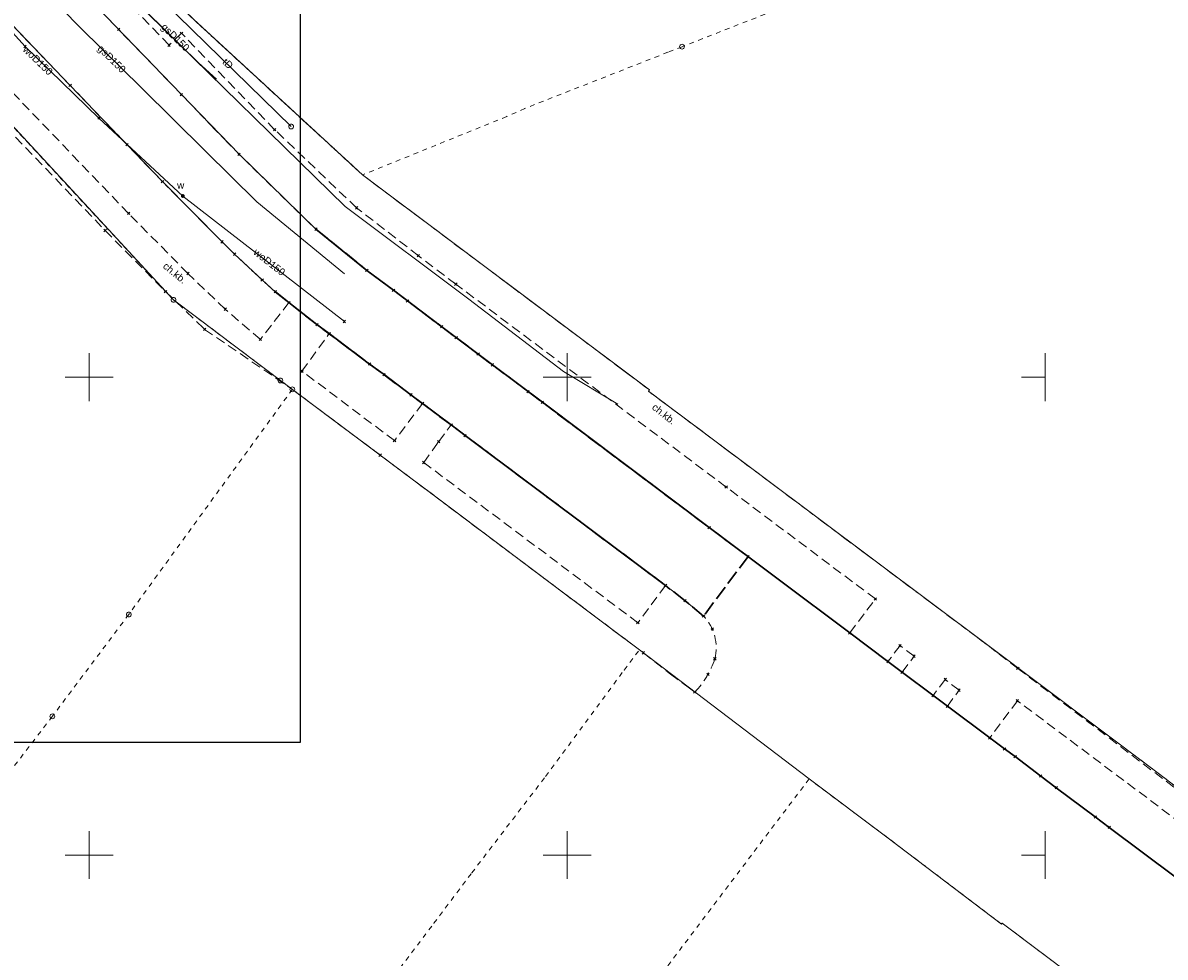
# Model space of a CAD drawing. Extents: x 6472695 to 6473494, y 5822279 to 5823456.
# Tile 40 of 49: x 6473093 to 6473213, y 5822539 to 5822637. Entities that reach past the tile are written whole.
import ezdxf
from ezdxf.enums import TextEntityAlignment as Align

# ---------------------------------------------------------------- set-up
doc = ezdxf.new("R2010")
doc.units = 0
for name, pattern in [('PRZER1-1', [1, 0.5, -0.5]), ('PRZER2-1', [1.5, 1, -0.5]), ('PRZER3-1', [2, 1.5, -0.5])]:
    doc.linetypes.add(name, pattern=pattern)
doc.layers.get('0').update_dxf_attribs({"color": 253, "linetype": 'CONTINUOUS'})
for name, color, linetype, lineweight in [('EGDE', 253, 'CONTINUOUS', 18), ('EGPG', 253, 'CONTINUOUS', 18), ('EGUG', 253, 'CONTINUOUS', 18), ('GSPPRB', 253, 'CONTINUOUS', 18), ('OTKC', 253, 'CONTINUOUS', 18), ('OTKC_O', 253, 'CONTINUOUS', 18), ('OTKJ', 7, 'CONTINUOUS', 30), ('OTKK', 7, 'CONTINUOUS', 30), ('Ramka sekcyjna', 253, 'CONTINUOUS', 18), ('SUGP', 253, 'CONTINUOUS', 18), ('SUGP_O', 253, 'CONTINUOUS', 18), ('SUPK', 253, 'CONTINUOUS', 18), ('SUTP', 253, 'CONTINUOUS', 18), ('SUTP_O', 253, 'CONTINUOUS', 18), ('SUWP', 253, 'CONTINUOUS', 18), ('SUWP_O', 253, 'CONTINUOUS', 18), ('SUWW', 253, 'CONTINUOUS', 18), ('SUWW_O', 253, 'CONTINUOUS', 18)]:
    doc.layers.add(name, color=color, linetype=linetype, lineweight=lineweight)
doc.styles.add('Arial', font='Arial')

# ---------------------------------------------------------------- blocks, each defined once
blk = doc.blocks.new('D_GSPPRB0')
at = {"color": 0, "lineweight": 18}
for points in [[(-0.12726, -0.12726), (0.12726, 0.12726)], [(-0.12726, 0.12726), (0.12726, -0.12726)]]:
    blk.add_lwpolyline(points, dxfattribs=at)
blk = doc.blocks.new('D_GUPIKP1_1')
at = {"color": 0}
blk.add_lwpolyline([(0, 0.25), (0.064705, 0.241481), (0.125, 0.216506), (0.176777, 0.176777), (0.216506, 0.125), (0.241481, 0.064705), (0.25, 0), (0.241481, -0.064705), (0.216506, -0.125), (0.176777, -0.176777), (0.125, -0.216506), (0.064705, -0.241481), (0, -0.25), (-0.064705, -0.241481), (-0.125, -0.216506), (-0.176777, -0.176777), (-0.216506, -0.125), (-0.241481, -0.064705), (-0.25, 0), (-0.241481, 0.064705), (-0.216506, 0.125), (-0.176777, 0.176777), (-0.125, 0.216506), (-0.064705, 0.241481)], close=True, dxfattribs=at)
blk = doc.blocks.new('D_GUPWZA1')
blk.add_hatch(color=0).paths.add_polyline_path([(-0.2, 0), (-0.193185, -0.051764), (-0.173205, -0.1), (-0.141421, -0.141421), (-0.1, -0.173205), (-0.051764, -0.193185), (0, -0.2), (0.051764, -0.193185), (0.1, -0.173205), (0.141421, -0.141421), (0.173205, -0.1), (0.193185, -0.051764), (0.2, 0), (0.193185, 0.051764), (0.173205, 0.1), (0.141421, 0.141421), (0.1, 0.173205), (0.051764, 0.193185), (0, 0.2), (-0.051764, 0.193185), (-0.1, 0.173205), (-0.141421, 0.141421), (-0.173205, 0.1), (-0.193185, 0.051764)])
blk = doc.blocks.new('D_GEPPGD1_1')
at = {"color": 0}
blk.add_lwpolyline([(0, 0.25), (0.077254, 0.237764), (0.146946, 0.202254), (0.202254, 0.146946), (0.237764, 0.077254), (0.25, 0), (0.237764, -0.077254), (0.202254, -0.146946), (0.146946, -0.202254), (0.077254, -0.237764), (0, -0.25), (-0.077254, -0.237764), (-0.146946, -0.202254), (-0.202254, -0.146946), (-0.237764, -0.077254), (-0.25, 0), (-0.237764, 0.077254), (-0.202254, 0.146946), (-0.146946, 0.202254), (-0.077254, 0.237764)], close=True, dxfattribs=at)
blk = doc.blocks.new('D_GEPPGD1_2')
blk.add_hatch(color=0).paths.add_polyline_path([(0, -0.045), (0.013906, -0.042798), (0.02645, -0.036406), (0.036406, -0.02645), (0.042798, -0.013906), (0.045, 0), (0.042798, 0.013906), (0.036406, 0.02645), (0.02645, 0.036406), (0.013906, 0.042798), (0, 0.045), (-0.013906, 0.042798), (-0.02645, 0.036406), (-0.036406, 0.02645), (-0.042798, 0.013906), (-0.045, 0), (-0.042798, -0.013906), (-0.036406, -0.02645), (-0.02645, -0.036406), (-0.013906, -0.042798)])

msp = doc.modelspace()

# ---------------------------------------------------------------- linework, layer by layer
msp.add_lwpolyline([(6472822.06, 5822771.79), (6473122.06, 5822771.79), (6473122.06, 5822561.79), (6472822.06, 5822561.79)], close=True)
at = {"layer": 'EGDE', "linetype": 'Continuous'}
for points in [[(6473074.04, 5822673.75), (6473096.95, 5822650.93), (6473110.94, 5822637.41), (6473128.59, 5822621.16), (6473158.6, 5822598.66), (6473158.5, 5822598.53), (6473193.98, 5822571.95), (6473205.22, 5822563.51), (6473211.68, 5822558.68), (6473213.73, 5822557.1)], [(6473210.55, 5822531.53), (6473195.5, 5822542.88), (6473195.43, 5822542.79), (6473183.57, 5822551.77), (6473175.3, 5822557.97), (6473157.55, 5822571.47), (6473153.55, 5822574.48), (6473137.51, 5822586.53), (6473130.44, 5822591.84), (6473121.25, 5822598.72), (6473120, 5822599.66), (6473108.82, 5822608.08), (6473084.61, 5822634.23)]]:
    msp.add_lwpolyline(points, dxfattribs=at)
at = {"layer": 'EGUG', "linetype": 'PRZER1-1'}
for points in [[(6473221.98, 5822732.27), (6473203.54, 5822725.69), (6473198.3, 5822723.82), (6473180.74, 5822717.55), (6473161.44, 5822710.34), (6473161.29, 5822710.78), (6473127.75, 5822698.67), (6473105.26, 5822690.23), (6473091.99, 5822684.53), (6473074.63, 5822677.02), (6473074.09, 5822673.89), (6473074.04, 5822673.75), (6473096.95, 5822650.93), (6473110.94, 5822637.41), (6473128.59, 5822621.16), (6473158.6, 5822598.66), (6473158.5, 5822598.53), (6473193.98, 5822571.95), (6473205.22, 5822563.51), (6473211.68, 5822558.68), (6473213.73, 5822557.1)], [(6473084.61, 5822634.23), (6473108.82, 5822608.08), (6473120, 5822599.66), (6473121.25, 5822598.72), (6473104.14, 5822575.17), (6473096.15, 5822564.52), (6473088.77, 5822554.88)], [(6473132.52, 5822538.18), (6473136.05, 5822542.86), (6473140.02, 5822548.14), (6473147.74, 5822558.23), (6473155.96, 5822569.35), (6473157.55, 5822571.47), (6473153.55, 5822574.48), (6473137.51, 5822586.53), (6473130.44, 5822591.84), (6473121.25, 5822598.72), (6473120, 5822599.66), (6473108.82, 5822608.08), (6473084.61, 5822634.23)], [(6473210.55, 5822531.53), (6473195.5, 5822542.88), (6473195.43, 5822542.79), (6473183.57, 5822551.77), (6473175.3, 5822557.97), (6473156.4, 5822532.97)]]:
    msp.add_lwpolyline(points, dxfattribs=at)
msp.add_lwpolyline([(6473091.99, 5822684.53), (6473105.26, 5822690.23), (6473127.75, 5822698.67), (6473161.29, 5822710.78), (6473161.44, 5822710.34), (6473180.74, 5822717.55), (6473184.77, 5822706.27), (6473211.21, 5822650.82), (6473202.27, 5822650.4), (6473193.58, 5822646.68), (6473172.55, 5822638.7), (6473162.01, 5822634.57), (6473160.54, 5822633.99), (6473145.56, 5822628.11), (6473143.67, 5822627.26), (6473128.59, 5822621.16), (6473110.94, 5822637.41), (6473096.95, 5822650.93), (6473074.04, 5822673.75), (6473074.09, 5822673.89), (6473074.63, 5822677.02)], close=True, dxfattribs=at)
at = {"layer": 'OTKC', "linetype": 'PRZER2-1'}
for points in [[(6473074.04, 5822673.75), (6473096.95, 5822650.93), (6473110.94, 5822637.41), (6473128.59, 5822621.16), (6473158.6, 5822598.66), (6473158.5, 5822598.53), (6473193.98, 5822571.95), (6473197.13, 5822569.53), (6473222.06, 5822550.55)], [(6473216.61, 5822551.51), (6473197.09, 5822566.15), (6473194.19, 5822562.26), (6473189.76, 5822565.57), (6473190.99, 5822567.25), (6473189.54, 5822568.37), (6473188.27, 5822566.69), (6473185.03, 5822569.13), (6473186.28, 5822570.81), (6473184.81, 5822571.91), (6473183.55, 5822570.25), (6473179.55, 5822573.24), (6473182.23, 5822576.8), (6473166.63, 5822588.5), (6473138.35, 5822609.73), (6473134.43, 5822612.7), (6473127.97, 5822617.71), (6473119.4, 5822625.89), (6473109.66, 5822635.98), (6473108.36, 5822634.73), (6473098.07, 5822645.45)]]:
    msp.add_lwpolyline(points, dxfattribs=at)
msp.add_lwpolyline([(6473087.12, 5822630.52), (6473101.67, 5822615.34), (6473107.98, 5822608.95), (6473112.08, 5822605), (6473121.25, 5822598.72), (6473130.44, 5822591.84), (6473153.55, 5822574.48), (6473157.55, 5822571.47), (6473157.97, 5822571.16), (6473160.8, 5822568.94), (6473162.78, 5822567.46), (6473163.35, 5822567.06, 0.113463), (6473165.44, 5822570.53, 0.257469), (6473164.26, 5822575), (6473162.33, 5822576.61), (6473160.28, 5822578.2), (6473157.39, 5822574.31), (6473134.99, 5822591.07), (6473136.56, 5822593.26), (6473137.86, 5822595), (6473134.86, 5822597.25), (6473131.94, 5822593.36), (6473122.26, 5822600.62), (6473125.1, 5822604.55), (6473123.82, 5822605.5), (6473120.89, 5822607.8), (6473117.91, 5822603.95), (6473114.23, 5822607.11), (6473110.33, 5822610.84), (6473104.12, 5822617.13), (6473088.47, 5822633.44)], format="xyb", dxfattribs=at)
at = {"layer": 'OTKJ', "linetype": 'PRZER3-1'}
msp.add_lwpolyline([(6473164.26, 5822575), (6473162.33, 5822576.61), (6473160.28, 5822578.2), (6473137.86, 5822595), (6473133.65, 5822598.15), (6473123.82, 5822605.5), (6473119.47, 5822608.94), (6473118.09, 5822610.17), (6473115.21, 5822612.87), (6473113.9, 5822614.16), (6473107.67, 5822620.46), (6473103.96, 5822624.32), (6473098.01, 5822630.52), (6473091.93, 5822636.85), (6473086.7, 5822642.26), (6473083.08, 5822646.04), (6473081.79, 5822647.36), (6473075.54, 5822653.84), (6473074.19, 5822655.23), (6473065.02, 5822664.76), (6473060.75, 5822669.12, 0.078994), (6473058.88, 5822670.52, 0.179122), (6473054.48, 5822671.13)], format="xyb", dxfattribs=at)
msp.add_lwpolyline([(6473091.21, 5822648.66), (6473093.25, 5822646.57), (6473096.17, 5822643.54), (6473097.06, 5822642.63), (6473098.33, 5822641.31), (6473101.79, 5822637.72), (6473103.08, 5822636.38), (6473109.65, 5822629.56), (6473115.68, 5822623.31), (6473123.72, 5822615.48), (6473129.04, 5822611.17), (6473131.83, 5822609.09), (6473133.3, 5822607.97), (6473136.88, 5822605.27), (6473138.39, 5822604.14), (6473140.69, 5822602.41), (6473142.18, 5822601.29), (6473145.91, 5822598.49), (6473147.4, 5822597.37), (6473164.85, 5822584.26), (6473168.91, 5822581.22), (6473164.26, 5822575)], dxfattribs=at)
at = {"layer": 'OTKK', "linetype": 'Continuous'}
for points in [[(6473089.93, 5822650.01), (6473093.25, 5822646.57), (6473097.06, 5822642.63), (6473101.79, 5822637.72), (6473109.65, 5822629.56), (6473115.68, 5822623.31), (6473123.72, 5822615.48), (6473129.04, 5822611.17), (6473131.83, 5822609.09), (6473136.88, 5822605.27), (6473142.18, 5822601.29), (6473147.4, 5822597.37), (6473164.85, 5822584.26), (6473179.55, 5822573.24), (6473183.55, 5822570.25), (6473189.76, 5822565.57), (6473194.19, 5822562.26), (6473195.74, 5822561.1), (6473196.85, 5822560.3), (6473199.53, 5822558.27), (6473201.15, 5822557.05), (6473205.23, 5822553.99), (6473206.7, 5822552.9), (6473213.74, 5822547.63)], [(6473091.93, 5822636.85), (6473098.01, 5822630.52), (6473103.96, 5822624.32), (6473107.67, 5822620.46), (6473113.9, 5822614.16), (6473115.21, 5822612.87), (6473118.09, 5822610.17), (6473119.47, 5822608.94), (6473120.89, 5822607.8), (6473123.82, 5822605.5), (6473125.1, 5822604.55), (6473129.33, 5822601.37), (6473130.84, 5822600.26), (6473133.65, 5822598.15), (6473134.86, 5822597.25), (6473137.86, 5822595), (6473139.32, 5822593.88), (6473160.28, 5822578.2)]]:
    msp.add_lwpolyline(points, dxfattribs=at)
at = {"layer": 'Ramka sekcyjna', "linetype": 'Continuous', "flags": 128}
for points in [[(6473100, 5822597.5), (6473100, 5822602.5)], [(6473150, 5822597.5), (6473150, 5822602.5)], [(6473200, 5822597.5), (6473200, 5822602.5)], [(6473102.5, 5822600), (6473097.5, 5822600)], [(6473152.5, 5822600), (6473147.5, 5822600)], [(6473200, 5822600), (6473197.5, 5822600)], [(6473100, 5822547.5), (6473100, 5822552.5)], [(6473150, 5822547.5), (6473150, 5822552.5)], [(6473200, 5822547.5), (6473200, 5822552.5)], [(6473102.5, 5822550), (6473097.5, 5822550)], [(6473152.5, 5822550), (6473147.5, 5822550)], [(6473200, 5822550), (6473197.5, 5822550)]]:
    msp.add_lwpolyline(points, dxfattribs=at)
at = {"layer": 'SUGP', "linetype": 'Continuous'}
for points in [[(6473113.31, 5822631.18), (6473111.39, 5822632.9), (6473089.91, 5822653.98), (6473075.51, 5822667.83), (6473060.1, 5822682.12)], [(6473155.28, 5822597.19), (6473149.6, 5822600.59), (6473139.7, 5822608.17), (6473126.76, 5822617.84), (6473106.17, 5822638.02), (6473090.05, 5822654.03), (6473076.01, 5822667.59), (6473068.23, 5822675.56), (6473060.76, 5822682.15)], [(6473057.07, 5822679.28), (6473063.76, 5822672.69), (6473073.92, 5822662.16), (6473086.46, 5822649.39), (6473099.16, 5822636.49), (6473105.46, 5822630.27), (6473112.14, 5822623.67), (6473117.55, 5822618.33), (6473126.71, 5822610.8)]]:
    msp.add_lwpolyline(points, dxfattribs=at)
at = {"layer": 'SUTP', "linetype": 'Continuous'}
msp.add_lwpolyline([(6473121.13, 5822626.21), (6473107.77, 5822639.27), (6473099.85, 5822647.18), (6473095.86, 5822648.71), (6473092.59, 5822653.51), (6473080.25, 5822665.59), (6473075.78, 5822670), (6473070.37, 5822676.88), (6473070.06, 5822677.41)], dxfattribs=at)
at = {"layer": 'SUWP', "linetype": 'Continuous'}
msp.add_lwpolyline([(6473126.69, 5822605.82), (6473109.8, 5822618.95), (6473101.02, 5822627.11), (6473093.3, 5822634.59), (6473088.99, 5822639.34), (6473079.86, 5822648.7), (6473062.01, 5822666.95)], dxfattribs=at)

# ---------------------------------------------------------------- block references
at = {"layer": 'EGPG', "linetype": 'Continuous'}
for name, p in [('D_GEPPGD1_2', (6473160.54, 5822633.99)), ('D_GEPPGD1_1', (6473162.01, 5822634.57)), ('D_GEPPGD1_2', (6473145.56, 5822628.11)), ('D_GEPPGD1_2', (6473143.67, 5822627.26)), ('D_GEPPGD1_2', (6473128.59, 5822621.16)), ('D_GEPPGD1_1', (6473108.82, 5822608.08)), ('D_GEPPGD1_1', (6473120, 5822599.66)), ('D_GEPPGD1_1', (6473121.25, 5822598.72)), ('D_GEPPGD1_2', (6473158.5, 5822598.53)), ('D_GEPPGD1_2', (6473158.6, 5822598.66)), ('D_GEPPGD1_2', (6473130.44, 5822591.84)), ('D_GEPPGD1_2', (6473137.51, 5822586.53)), ('D_GEPPGD1_1', (6473104.14, 5822575.17)), ('D_GEPPGD1_2', (6473153.55, 5822574.48)), ('D_GEPPGD1_2', (6473193.98, 5822571.95)), ('D_GEPPGD1_2', (6473157.55, 5822571.47)), ('D_GEPPGD1_2', (6473155.96, 5822569.35)), ('D_GEPPGD1_1', (6473096.15, 5822564.52)), ('D_GEPPGD1_2', (6473205.22, 5822563.51)), ('D_GEPPGD1_2', (6473211.68, 5822558.68)), ('D_GEPPGD1_2', (6473147.74, 5822558.23)), ('D_GEPPGD1_2', (6473175.3, 5822557.97)), ('D_GEPPGD1_2', (6473183.57, 5822551.77)), ('D_GEPPGD1_2', (6473140.02, 5822548.14)), ('D_GEPPGD1_2', (6473136.05, 5822542.86)), ('D_GEPPGD1_2', (6473195.5, 5822542.88)), ('D_GEPPGD1_2', (6473195.43, 5822542.79))]:
    msp.add_blockref(name, p, dxfattribs=at)
at = {"layer": 'GSPPRB', "linetype": 'Continuous'}
for p in [(6473103.08, 5822636.38), (6473109.66, 5822635.98), (6473093.3, 5822634.59), (6473108.36, 5822634.73), (6473098.01, 5822630.52), (6473109.65, 5822629.56), (6473101.02, 5822627.11), (6473119.4, 5822625.89), (6473103.96, 5822624.32), (6473115.68, 5822623.31), (6473107.67, 5822620.46), (6473104.12, 5822617.13), (6473127.97, 5822617.71), (6473101.67, 5822615.34), (6473123.72, 5822615.48), (6473113.9, 5822614.16), (6473115.21, 5822612.87), (6473134.43, 5822612.7), (6473129.04, 5822611.17), (6473110.33, 5822610.84), (6473118.09, 5822610.17), (6473138.35, 5822609.73), (6473107.98, 5822608.95), (6473119.47, 5822608.94), (6473131.83, 5822609.09), (6473120.89, 5822607.8), (6473133.3, 5822607.97), (6473114.23, 5822607.11), (6473112.08, 5822605), (6473123.82, 5822605.5), (6473126.69, 5822605.82), (6473136.88, 5822605.27), (6473117.91, 5822603.95), (6473125.1, 5822604.55), (6473138.39, 5822604.14), (6473129.33, 5822601.37), (6473140.69, 5822602.41), (6473122.26, 5822600.62), (6473130.84, 5822600.26), (6473142.18, 5822601.29), (6473133.65, 5822598.15), (6473145.91, 5822598.49), (6473134.86, 5822597.25), (6473147.4, 5822597.37), (6473137.86, 5822595), (6473131.94, 5822593.36), (6473136.56, 5822593.26), (6473139.32, 5822593.88), (6473130.44, 5822591.84), (6473134.99, 5822591.07), (6473166.63, 5822588.5), (6473164.85, 5822584.26), (6473168.91, 5822581.22), (6473160.28, 5822578.2), (6473162.33, 5822576.61), (6473182.23, 5822576.8), (6473157.39, 5822574.31), (6473164.26, 5822575), (6473165.17, 5822573.64), (6473179.55, 5822573.24), (6473184.81, 5822571.91), (6473157.97, 5822571.16), (6473165.44, 5822570.53), (6473183.55, 5822570.25), (6473186.28, 5822570.81), (6473185.03, 5822569.13), (6473197.13, 5822569.53), (6473164.72, 5822568.9), (6473189.54, 5822568.37), (6473163.35, 5822567.06), (6473188.27, 5822566.69), (6473190.99, 5822567.25), (6473189.76, 5822565.57), (6473197.09, 5822566.15), (6473194.19, 5822562.26), (6473195.74, 5822561.1), (6473196.85, 5822560.3), (6473199.53, 5822558.27), (6473201.15, 5822557.05), (6473205.23, 5822553.99), (6473206.7, 5822552.9)]:
    msp.add_blockref('D_GSPPRB0', p, dxfattribs=at)
at = {"layer": 'SUPK', "linetype": 'Continuous'}
msp.add_blockref('D_GUPIKP1_1', (6473121.13, 5822626.21), dxfattribs=at)
at = {"layer": 'SUWW', "linetype": 'Continuous', "rotation": 316.392332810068}
msp.add_blockref('D_GUPWZA1', (6473109.8, 5822618.95), dxfattribs=at)

# ---------------------------------------------------------------- texts
at = {"layer": 'OTKC_O', "linetype": 'Continuous', "style": 'Arial'}
for rotation, p in [(320.5646, (6473108.72, 5822610.61, 10.8)), (321.4552, (6473159.88, 5822595.85, 10.8))]:
    msp.add_text('ch.kb.', height=0.75, rotation=rotation, dxfattribs=at).set_placement(p, align=Align.CENTER)
at = {"layer": 'SUGP_O', "linetype": 'Continuous', "style": 'Arial'}
for rotation, p in [(315.5517, (6473108.76, 5822635.29, 10.8)), (315.3488, (6473102.1, 5822633.03, 10.8))]:
    msp.add_text('gsD150', height=0.75, rotation=rotation, dxfattribs=at).set_placement(p, align=Align.CENTER)
at = {"layer": 'SUTP_O', "linetype": 'Continuous', "style": 'Arial'}
msp.add_text('tD', height=0.75, rotation=315.6616, dxfattribs=at).set_placement((6473114.24, 5822632.53, 10.8), align=Align.CENTER)
at = {"layer": 'SUWP_O', "linetype": 'Continuous', "style": 'Arial'}
for rotation, p in [(315.9135, (6473094.37, 5822632.85, 10.8)), (322.1491, (6473118.62, 5822611.73, 10.8))]:
    msp.add_text('woD150', height=0.75, rotation=rotation, dxfattribs=at).set_placement(p, align=Align.CENTER)
at = {"layer": 'SUWW_O', "linetype": 'Continuous', "style": 'Arial'}
msp.add_text('w', height=0.75, dxfattribs=at).set_placement((6473109.95, 5822619.71, 10.8), align=Align.RIGHT)

doc.saveas('drawing.dxf')
